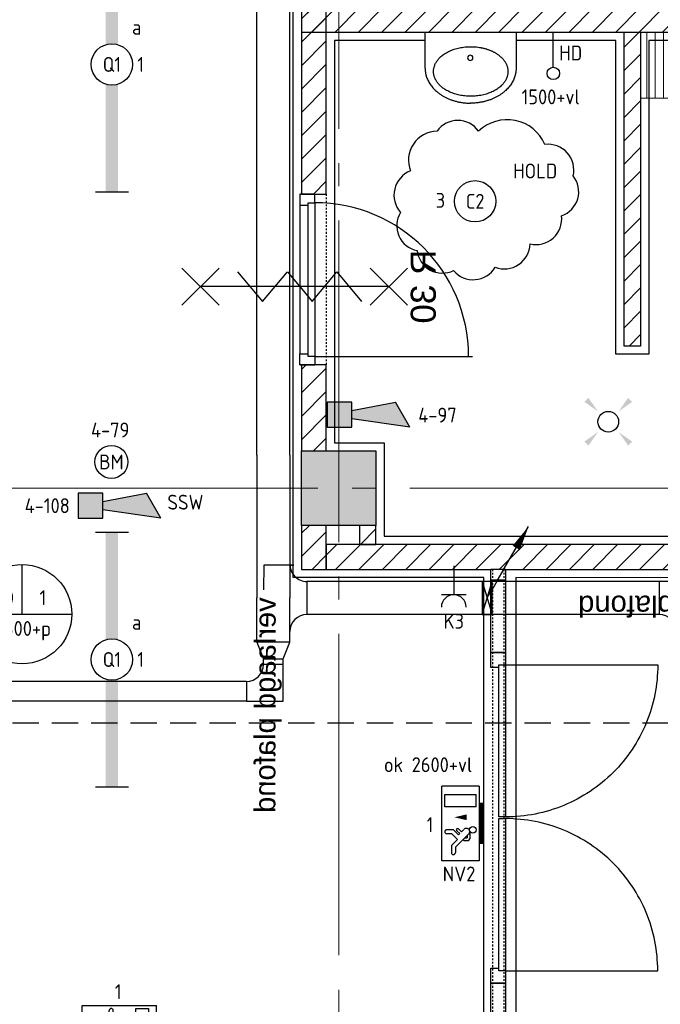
# Model space of a CAD drawing. Header units: millimetres. Extents: x -38031 to 123247, y -16330 to 129979.
# Tile 46 of 235: x -1929 to 1944, y 11178 to 17134. Entities that reach past the tile are written whole.
import ezdxf
from ezdxf.enums import TextEntityAlignment as Align

# ---------------------------------------------------------------- set-up
doc = ezdxf.new("R2010")
doc.units = ezdxf.units.MM
doc.header["$LTSCALE"] = 50
for name, pattern in [('HIDDEN2', [4.7625, 3.175, -1.5875]), ('STYLE_01', [0.41664, 0.20828, -0.20836]), ('STYLE_11', [5, 3.888855, -0.416718, 0.277786, -0.416641])]:
    doc.linetypes.add(name, pattern=pattern)
for name, color, linetype in [('AL$1A---_ALGEMEEN', 8, 'Continuous'), ('AM$1A---_ARCERING', 8, 'Continuous'), ('AT$1A---_TEKST100', 8, 'Continuous'), ('BOUWKUNDIG', 8, 'Continuous'), ('EB6511--_ATTRIB', 2, 'Continuous'), ('EL6121--', 3, 'Continuous'), ('EL6131--_KG', 3, 'Continuous'), ('EL6222--', 3, 'Continuous'), ('EL6311--', 3, 'Continuous'), ('EL6311--NV', 7, 'Continuous'), ('EL6321--', 3, 'Continuous'), ('EL6511--', 3, 'Continuous'), ('EM6131--', 1, 'Continuous'), ('NTB', 7, 'Continuous')]:
    doc.layers.add(name, color=color, linetype=linetype)
doc.layers.add('stramien', color=1, linetype='STYLE_11', lineweight=15)
doc.styles.add('Arial', font='ARIAL.TTF')
doc.styles.add('BURO-018', font='iso.shx', dxfattribs={"height": 90})
doc.styles.add('NORATT', font='iso.shx')
doc.styles.get("Standard").update_dxf_attribs({"font": 'iso.shx'})
pattern_1 = [(45, (-987936.49, -175784.82), (70.710678, -70.710678), [])]

# ---------------------------------------------------------------- blocks, each defined once
blk = doc.blocks.new('E00411')
at = {"color": 0, "linetype": 'Continuous'}
blk.add_circle((0, 0), 1.25, dxfattribs=at)
for points in [[(-2.89, 2.4), (-2.4, 2.89), (-1.24, 1.24)], [(2.4, 2.89), (2.89, 2.4), (1.24, 1.24)], [(-2.4, -2.89), (-2.89, -2.4), (-1.24, -1.24)], [(2.89, -2.4), (2.4, -2.89), (1.24, -1.24)]]:
    blk.add_solid(points, dxfattribs=at)
at = {"color": 0, "linetype": 'Continuous', "style": 'BURO-018'}
for tag, p in [('E_GKAST', (0, 8)), ('E_GROEP', (0, 5)), ('E_SLET1', (4.5, 2)), ('E_GROEP', (0, 0)), ('E_GKAST', (0, 0))]:
    blk.add_attdef(tag, text='', height=1.8, dxfattribs=at).set_placement(p, align=Align.MIDDLE)
at = {"color": 0, "linetype": 'Continuous', "style": 'BURO-018', "flags": 1}
for tag, p in [('E_SGROEP', (4.5, 5)), ('E_MATCODE', (0, 0)), ('E_SGROEP', (0, 0))]:
    blk.add_attdef(tag, text='', height=1.8, dxfattribs=at).set_placement(p, align=Align.MIDDLE)
blk = doc.blocks.new('111304')
at = {"color": 0, "linetype": 'Continuous'}
for p, q in [((-1.5, 4.5), (1.5, 4.5)), ((0, 1), (0, 4.5))]:
    blk.add_line(p, q, dxfattribs=at)
blk.add_arc((0, 6), 1.5, 180, 0, dxfattribs=at)
at = {"color": 0, "linetype": 'Continuous', "style": 'BURO-018'}
for tag, p in [('E_GKAST', (0, 11.5)), ('E_GROEP', (0, 8.5)), ('E_SGROEP', (4.5, 8.5))]:
    blk.add_attdef(tag, text='', height=1.8, dxfattribs=at).set_placement(p, align=Align.MIDDLE)
at = {"color": 0, "linetype": 'Continuous', "style": 'BURO-018', "flags": 1}
for tag, p in [('E_VERMCODE', (13, 8.5)), ('E_MATCODE', (0, 0))]:
    blk.add_attdef(tag, text='', height=1.8, dxfattribs=at).set_placement(p, align=Align.MIDDLE)
blk = doc.blocks.new('E00001')
at = {"color": 0, "linetype": 'Continuous', "const_width": 0.5}
blk.add_lwpolyline([(-2.5, 0.75), (2.5, 0.75)], dxfattribs=at)
blk = doc.blocks.new('1115C2J-WA1')
at = {"color": 0, "linetype": 'Continuous'}
for p, q in [((-4.5, 5.5), (4.5, 5.5)), ((-4.5, 1), (-4.5, 5.5)), ((-1.24, 4.31), (-1.24, 4.91)), ((-0.76, 4.11), (-0.76, 4.91)), ((2, 5.15), (3.5, 5.15)), ((2, 1.35), (2, 5.15)), ((3.5, 5.15), (3.5, 1.35)), ((4.5, 1), (4.5, 5.5)), ((-2.68, 4.35), (-3.52, 4.35)), ((-2.88, 3.87), (-3.52, 3.87)), ((-1.27, 2.26), (-2.88, 3.87)), ((-1.94, 3.61), (-2.68, 4.35)), ((-1.24, 4.31), (-1.94, 3.61)), ((-1.37, 3.5), (-0.76, 4.11)), ((-0.87, 3.71), (-1.23, 3.35)), ((-1.94, 2.93), (-2.04, 2.83)), ((-2.04, 2.83), (-2.04, 2.34)), ((-1.71, 2.7), (-1.72, 2.7)), ((-1.72, 2.7), (-1.72, 2.46)), ((-1.47, 2.46), (-1.72, 2.46)), ((-1.23, 3.35), (-1.37, 3.5)), ((-0.65, 3.49), (-1.01, 3.13)), ((-0.71, 2.83), (-1.01, 3.13)), ((-0.99, 2.14), (-1.84, 2.14)), ((2, 1.35), (3.5, 1.35)), ((4.5, 1), (-4.5, 1))]:
    blk.add_line(p, q, dxfattribs=at)
blk.add_lwpolyline([(0.75, 4, 0, 0.7, 0), (0.75, 2.5, 0.7, 0.7, 0)], format="xyseb", dxfattribs=at)
blk.add_circle((-0.76, 1.75), 0.4, dxfattribs=at)
for centre, radius, start, end in [((-1, 4.91), 0.24, 0, 180), ((-3.52, 4.11), 0.24, 90, 270), ((-0.76, 3.6), 0.16, 315, 135), ((-0.99, 2.54), 0.4, 225, 45), ((-1.84, 2.34), 0.2, 180, 270)]:
    blk.add_arc(centre, radius, start, end, dxfattribs=at)
at = {"color": 0, "zscale": 100}
blk.add_blockref('E00001', (0, 0), dxfattribs=at)
at = {"color": 0, "linetype": 'Continuous', "style": 'BURO-018'}
for tag, p in [('E_GKAST', (0, 15.17)), ('E_GROEP', (0, 12.17)), ('E_SGROEP', (4.5, 12.17)), ('E_ARMCODE', (0, 8))]:
    blk.add_attdef(tag, text='', height=1.8, dxfattribs=at).set_placement(p, align=Align.MIDDLE)
blk = doc.blocks.new('1115B61540')
at = {"color": 0}
for p, q in [((-15.4, 2), (-15.4, -2)), ((15.4, 2), (15.4, -2))]:
    blk.add_line(p, q, dxfattribs=at)
at = {"color": 0, "linetype": 'Continuous'}
blk.add_circle((0, 0), 2.5, dxfattribs=at)
at = {"color": 0}
for points in [[(-2.5, 0.75), (-15.4, 0.75), (-2.5, -0.75), (-15.4, -0.75)], [(2.5, 0.75), (15.4, 0.75), (2.5, -0.75), (15.4, -0.75)]]:
    blk.add_solid(points, dxfattribs=at)
at = {"color": 0, "linetype": 'Continuous', "style": 'BURO-018'}
for tag, p in [('E_GKAST', (0, 8)), ('E_GROEP', (0, 5)), ('E_SGROEP', (4.5, 5)), ('E_ARMCODE', (0, 0)), ('E_SLET', (4.5, -3))]:
    blk.add_attdef(tag, text='', height=1.8, dxfattribs=at).set_placement(p, align=Align.MIDDLE)
blk = doc.blocks.new('E00123')
at = {"color": 0, "linetype": 'Continuous'}
blk.add_circle((0, 0), 2, dxfattribs=at)
at = {"color": 0, "linetype": 'Continuous', "style": 'BURO-018'}
for tag, p in [('E_TEXT1', (0, 4.5)), ('E_TEXT2', (0, 0))]:
    blk.add_attdef(tag, text='', height=1.8, dxfattribs=at).set_placement(p, align=Align.MIDDLE)
at = {"color": 0, "linetype": 'Continuous', "style": 'BURO-018', "flags": 1}
blk.add_attdef('E_MATCODE', (0, 0), '', height=1.8, dxfattribs=at)
blk = doc.blocks.new('1115B3A')
at = {"color": 0, "linetype": 'Continuous'}
blk.add_circle((0, 0), 2.5, dxfattribs=at)
at = {"color": 0, "linetype": 'Continuous', "style": 'BURO-018'}
for tag, p in [('E_GKAST', (0, 8)), ('E_GROEP', (0, 5)), ('E_SGROEP', (4.5, 5)), ('E_ARMCODE', (0, 0)), ('E_SLET', (4.5, -1))]:
    blk.add_attdef(tag, text='', height=1.8, dxfattribs=at).set_placement(p, align=Align.MIDDLE)
blk = doc.blocks.new('E-GK-GTC-C83C')
at = {"color": 0, "linetype": 'Continuous'}
for p, q in [((-0.5, 100), (0.5, 100)), ((-0.5, -100), (0.5, -100))]:
    blk.add_line(p, q, dxfattribs=at)
blk = doc.blocks.new('E-GK-BS-1-C8676767')
at = {"color": 0, "linetype": 'Continuous'}
for p, q in [((100, 203), (-100, 203)), ((100, -100), (100, 203)), ((-203, 100), (-203, -100)), ((-203, -100), (100, -100))]:
    blk.add_line(p, q, dxfattribs=at)
blk.add_arc((-203, 203), 103, 270, 0, dxfattribs=at)
blk = doc.blocks.new('E-GK-BS-1-78676767')
at = {"color": 0, "linetype": 'Continuous'}
for p, q in [((60, 163), (-60, 163)), ((60, -60), (60, 163)), ((-163, 60), (-163, -60)), ((-163, -60), (60, -60))]:
    blk.add_line(p, q, dxfattribs=at)
blk.add_arc((-163, 163), 103, 270, 0, dxfattribs=at)
blk = doc.blocks.new('E-GK-VLP-C87864')
at = {"color": 0, "linetype": 'Continuous'}
for p, q in [((0, 100), (0, -100)), ((100, 60), (0, 100)), ((100, -60), (100, 60)), ((0, -100), (100, -60))]:
    blk.add_line(p, q, dxfattribs=at)
blk = doc.blocks.new('E-GK-AH-C8676767')
at = {"color": 0, "linetype": 'Continuous'}
blk.add_line((-100, 103), (100, 103), dxfattribs=at)
for centre, start, end in [((-203, 103), 270, 0), ((203, 103), 180, 270)]:
    blk.add_arc(centre, 103, start, end, dxfattribs=at)
blk = doc.blocks.new('E-GK-GTC-783C')
at = {"color": 0, "linetype": 'Continuous'}
for p, q in [((-0.5, 60), (0.5, 60)), ((-0.5, -60), (0.5, -60))]:
    blk.add_line(p, q, dxfattribs=at)
blk = doc.blocks.new('E00103')
at = {"color": 0, "linetype": 'Continuous'}
for p, q in [((0, 6), (0, 12)), ((-6, 6), (6, 6))]:
    blk.add_line(p, q, dxfattribs=at)
blk.add_circle((0, 6), 6, dxfattribs=at)
at = {"color": 0, "linetype": 'Continuous', "style": 'BURO-018'}
for tag, p in [('E_TEXT1', (-2.5, 8)), ('E_TEXT3', (2.5, 8)), ('E_TEXT6', (0, 4))]:
    blk.add_attdef(tag, text='', height=1.8, dxfattribs=at).set_placement(p, align=Align.MIDDLE)
blk = doc.blocks.new('E00112')
at = {"color": 0, "linetype": 'Continuous'}
for p, q in [((0, 1), (-1, 1)), ((-1, 1), (-1, 0)), ((-1, 0), (0, 1)), ((-1, 1), (0, 0)), ((0, 0), (0, 1)), ((-1, 0), (0, 0))]:
    blk.add_line(p, q, dxfattribs=at)
blk = doc.blocks.new('E00105')
at = {"color": 0, "linetype": 'Continuous'}
blk.add_line((0, 0), (5, 8.66), dxfattribs=at)
blk.add_lwpolyline([(5, 8.66, 0, 1, 0), (3.5, 6.06, 1, 1, 0)], format="xyseb", dxfattribs=at)
blk = doc.blocks.new('txt 1_100 verlaagd plafond')
at = {"layer": 'AL$1A---_ALGEMEEN', "color": 0}
for p, q in [((-1830, 0), (-1830, 182.6)), ((-1830, 182.6), (-1680, 182.6))]:
    blk.add_line(p, q, dxfattribs=at)
blk.add_solid([(-1830, 0), (-1836.7, 25), (-1823.3, 25)], dxfattribs=at)
at = {"layer": 'AT$1A---_TEKST100', "insert": (-983.5, 235.8), "char_height": 126.27, "attachment_point": 2, "line_spacing_factor": 0.967741, "style": 'Arial'}
blk.add_mtext('{\\C256;\\lverlaagd plafond}', dxfattribs=at)
blk = doc.blocks.new('Group-18')
at = {"layer": 'AL$1A---_ALGEMEEN', "color": 0}
blk.add_lwpolyline([(-58776, 564.1), (-58776, -15175.9), (-58766, -15175.9), (-58766, -15898.1), (-60396, -15898.1), (-60396, -17708.4), (-55482.7, -17708.4), (-55482.7, -14815.9), (-56636, -14815.9), (-56636, -9665.9), (-55202, -9665.9), (-55202, -7765.9), (-56636, -7765.9), (-56636, -1065.9), (-46556, -1065.9), (-46556, 534.1)], close=True, dxfattribs=at)
for points in [[(-54636, -13465), (-54686, -13465), (-54686, -11566), (-56386, -11566), (-56386, -14000), (-56086, -14000), (-56086, -14566), (-51026, -14566), (-51026, -14000), (-50476, -14000), (-50476, -14566), (-50416, -14566), (-50416, -14816), (-50981, -14816), (-50981, -18816), (-46336, -18816), (-46336, -14816), (-49316, -14816), (-49316, -14566), (-46336, -14566), (-46336, -11566), (-54486, -11566), (-54486, -13465), (-54636, -13465)], [(-51229.9, -14817), (-55289.5, -14815.5), (-55289.5, -17730), (-54414, -17730), (-54414, -24818), (-52331, -24818), (-52331, -18816), (-51229.9, -18817), (-51229.9, -14817)]]:
    blk.add_lwpolyline(points, dxfattribs=at)
at = {"layer": 'AL$1A---_ALGEMEEN', "color": 0, "xscale": -1, "rotation": 89.89744203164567}
blk.add_blockref('txt 1_100 verlaagd plafond', (-56635.5, -16571.2), dxfattribs=at)
blk.add_blockref('txt 1_100 verlaagd plafond', (-56635.5, -16571.2), dxfattribs=at)
at = {"layer": 'AL$1A---_ALGEMEEN', "color": 0, "rotation": 180.1025579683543}
blk.add_blockref('txt 1_100 verlaagd plafond', (-55245.1, -14816.8), dxfattribs=at)
blk = doc.blocks.new('wastafel 430 x 550')
at = {"color": 0}
blk.add_wipeout([(0, -218.4), (275, -218.4), (275, -220.2), (275, -222), (274.9, -223.7), (274.9, -225.5), (274.8, -227.2), (274.7, -229), (274.6, -230.7), (274.4, -232.5), (274.3, -234.2), (274.1, -236), (273.9, -237.7), (273.7, -239.4), (273.5, -241.1), (273.2, -242.9), (273, -244.6), (272.7, -246.3), (272.4, -248), (272.1, -249.7), (271.8, -251.4), (271.4, -253.1), (271, -254.8), (270.6, -256.5), (270.2, -258.2), (269.8, -259.9), (269.4, -261.6), (268.9, -263.2), (268.4, -264.9), (267.9, -266.6), (267.4, -268.2), (266.9, -269.9), (266.4, -271.6), (265.8, -273.2), (265.2, -274.9), (264.6, -276.5), (264, -278.2), (263.3, -279.8), (262.7, -281.4), (262, -283.1), (261.3, -284.7), (260.6, -286.3), (259.9, -287.9), (259.1, -289.6), (258.4, -291.2), (257.6, -292.8), (256.8, -294.4), (256, -296), (255.1, -297.6), (254.3, -299.2), (253.4, -300.8), (252.5, -302.4), (251.6, -303.9), (250.7, -305.5), (249.7, -307.1), (248.8, -308.7), (247.8, -310.3), (246.8, -311.8), (245.8, -313.4), (244.7, -314.9), (243.7, -316.5), (242.6, -318), (241.5, -319.6), (240.4, -321.1), (239.3, -322.7), (238.2, -324.2), (237, -325.7), (235.8, -327.3), (234.6, -328.8), (233.4, -330.3), (232.2, -331.8), (231, -333.2), (229.8, -334.7), (228.5, -336.2), (227.3, -337.6), (226, -339), (224.7, -340.5), (223.4, -341.9), (222.1, -343.3), (220.7, -344.7), (219.4, -346.1), (218, -347.5), (216.7, -348.8), (215.3, -350.2), (213.9, -351.5), (212.5, -352.9), (211.1, -354.2), (209.6, -355.5), (208.2, -356.8), (206.7, -358.1), (205.3, -359.4), (203.8, -360.7), (202.3, -361.9), (200.8, -363.2), (199.2, -364.4), (197.7, -365.7), (196.1, -366.9), (194.6, -368.1), (193, -369.3), (191.4, -370.5), (189.8, -371.7), (188.2, -372.9), (186.5, -374), (184.9, -375.2), (183.2, -376.3), (181.6, -377.5), (179.9, -378.6), (178.2, -379.7), (176.5, -380.8), (174.7, -381.9), (173, -383), (171.3, -384.1), (169.5, -385.1), (167.7, -386.2), (165.9, -387.2), (164.1, -388.3), (162.3, -389.3), (160.5, -390.3), (158.6, -391.3), (156.8, -392.3), (154.9, -393.3), (153, -394.2), (151.1, -395.2), (149.2, -396.2), (147.3, -397.1), (145.4, -398), (143.4, -399), (141.5, -399.9), (139.5, -400.8), (137.5, -401.7), (135.5, -402.5), (133.5, -403.4), (131.5, -404.3), (129.5, -405.1), (127.5, -405.9), (125.4, -406.7), (123.4, -407.5), (121.4, -408.3), (119.4, -409.1), (117.3, -409.8), (115.3, -410.6), (113.2, -411.3), (111.2, -412), (109.1, -412.7), (107, -413.4), (105, -414.1), (102.9, -414.7), (100.8, -415.4), (98.7, -416), (96.7, -416.6), (94.6, -417.2), (92.5, -417.8), (90.4, -418.4), (88.3, -418.9), (86.1, -419.5), (84, -420), (81.9, -420.5), (79.8, -421), (77.6, -421.5), (75.5, -422), (73.4, -422.5), (71.2, -422.9), (69.1, -423.3), (66.9, -423.8), (64.8, -424.2), (62.6, -424.6), (60.4, -425), (58.2, -425.3), (56.1, -425.7), (53.9, -426), (51.7, -426.3), (49.5, -426.7), (47.3, -426.9), (45.1, -427.2), (42.9, -427.5), (40.7, -427.8), (38.5, -428), (36.2, -428.2), (34, -428.4), (31.8, -428.6), (29.5, -428.8), (27.3, -429), (25, -429.2), (22.8, -429.3), (20.5, -429.4), (18.3, -429.6), (16, -429.7), (13.7, -429.8), (11.5, -429.8), (9.2, -429.9), (6.9, -429.9), (4.6, -430), (2.3, -430), (0, -430)], dxfattribs=at).dxf.layer = 'AL$1A---_ALGEMEEN'
at = {"layer": 'AL$1A---_ALGEMEEN', "color": 0}
blk.add_open_spline([(275, -218.4), (275, -275.1), (201.3, -373.3), (73.7, -430), (0, -430)], degree=2, dxfattribs=at)
at = {"color": 0}
blk.add_wipeout([(275, -218.4), (275, 0), (-275, 0), (-275, -218.4)], dxfattribs=at).dxf.layer = 'AL$1A---_ALGEMEEN'
at = {"layer": 'AL$1A---_ALGEMEEN', "color": 0}
blk.add_lwpolyline([(275, -218.4), (275, 0), (-275, 0), (-275, -218.4)], dxfattribs=at)
at = {"color": 0}
blk.add_wipeout([(0, -218.4), (-275, -218.4), (-275, -220.2), (-275, -222), (-274.9, -223.7), (-274.9, -225.5), (-274.8, -227.2), (-274.7, -229), (-274.6, -230.7), (-274.4, -232.5), (-274.3, -234.2), (-274.1, -236), (-273.9, -237.7), (-273.7, -239.4), (-273.5, -241.1), (-273.2, -242.9), (-273, -244.6), (-272.7, -246.3), (-272.4, -248), (-272.1, -249.7), (-271.8, -251.4), (-271.4, -253.1), (-271, -254.8), (-270.6, -256.5), (-270.2, -258.2), (-269.8, -259.9), (-269.4, -261.6), (-268.9, -263.2), (-268.4, -264.9), (-267.9, -266.6), (-267.4, -268.2), (-266.9, -269.9), (-266.4, -271.6), (-265.8, -273.2), (-265.2, -274.9), (-264.6, -276.5), (-264, -278.2), (-263.3, -279.8), (-262.7, -281.4), (-262, -283.1), (-261.3, -284.7), (-260.6, -286.3), (-259.9, -287.9), (-259.1, -289.6), (-258.4, -291.2), (-257.6, -292.8), (-256.8, -294.4), (-256, -296), (-255.1, -297.6), (-254.3, -299.2), (-253.4, -300.8), (-252.5, -302.4), (-251.6, -303.9), (-250.7, -305.5), (-249.7, -307.1), (-248.8, -308.7), (-247.8, -310.3), (-246.8, -311.8), (-245.8, -313.4), (-244.7, -314.9), (-243.7, -316.5), (-242.6, -318), (-241.5, -319.6), (-240.4, -321.1), (-239.3, -322.7), (-238.2, -324.2), (-237, -325.7), (-235.8, -327.3), (-234.6, -328.8), (-233.4, -330.3), (-232.2, -331.8), (-231, -333.2), (-229.8, -334.7), (-228.5, -336.2), (-227.3, -337.6), (-226, -339), (-224.7, -340.5), (-223.4, -341.9), (-222.1, -343.3), (-220.7, -344.7), (-219.4, -346.1), (-218, -347.5), (-216.7, -348.8), (-215.3, -350.2), (-213.9, -351.5), (-212.5, -352.9), (-211.1, -354.2), (-209.6, -355.5), (-208.2, -356.8), (-206.7, -358.1), (-205.3, -359.4), (-203.8, -360.7), (-202.3, -361.9), (-200.8, -363.2), (-199.2, -364.4), (-197.7, -365.7), (-196.1, -366.9), (-194.6, -368.1), (-193, -369.3), (-191.4, -370.5), (-189.8, -371.7), (-188.2, -372.9), (-186.5, -374), (-184.9, -375.2), (-183.2, -376.3), (-181.6, -377.5), (-179.9, -378.6), (-178.2, -379.7), (-176.5, -380.8), (-174.7, -381.9), (-173, -383), (-171.3, -384.1), (-169.5, -385.1), (-167.7, -386.2), (-165.9, -387.2), (-164.1, -388.3), (-162.3, -389.3), (-160.5, -390.3), (-158.6, -391.3), (-156.8, -392.3), (-154.9, -393.3), (-153, -394.2), (-151.1, -395.2), (-149.2, -396.2), (-147.3, -397.1), (-145.4, -398), (-143.4, -399), (-141.5, -399.9), (-139.5, -400.8), (-137.5, -401.7), (-135.5, -402.5), (-133.5, -403.4), (-131.5, -404.3), (-129.5, -405.1), (-127.5, -405.9), (-125.4, -406.7), (-123.4, -407.5), (-121.4, -408.3), (-119.4, -409.1), (-117.3, -409.8), (-115.3, -410.6), (-113.2, -411.3), (-111.2, -412), (-109.1, -412.7), (-107, -413.4), (-105, -414.1), (-102.9, -414.7), (-100.8, -415.4), (-98.7, -416), (-96.7, -416.6), (-94.6, -417.2), (-92.5, -417.8), (-90.4, -418.4), (-88.3, -418.9), (-86.1, -419.5), (-84, -420), (-81.9, -420.5), (-79.8, -421), (-77.6, -421.5), (-75.5, -422), (-73.4, -422.5), (-71.2, -422.9), (-69.1, -423.3), (-66.9, -423.8), (-64.8, -424.2), (-62.6, -424.6), (-60.4, -425), (-58.2, -425.3), (-56.1, -425.7), (-53.9, -426), (-51.7, -426.3), (-49.5, -426.7), (-47.3, -426.9), (-45.1, -427.2), (-42.9, -427.5), (-40.7, -427.8), (-38.5, -428), (-36.2, -428.2), (-34, -428.4), (-31.8, -428.6), (-29.5, -428.8), (-27.3, -429), (-25, -429.2), (-22.8, -429.3), (-20.5, -429.4), (-18.3, -429.6), (-16, -429.7), (-13.7, -429.8), (-11.5, -429.8), (-9.2, -429.9), (-6.9, -429.9), (-4.6, -430), (-2.3, -430), (0, -430)], dxfattribs=at).dxf.layer = 'AL$1A---_ALGEMEEN'
at = {"layer": 'AL$1A---_ALGEMEEN', "color": 0}
blk.add_open_spline([(-275, -218.4), (-275, -275.1), (-201.3, -373.3), (-73.7, -430), (0, -430)], degree=2, dxfattribs=at)
at = {"color": 0}
blk.add_wipeout([(-0.9, -388.4), (-23, -387.7), (-44.8, -385.5), (-66.3, -382), (-87, -377), (-107, -370.7), (-125.9, -363.1), (-143.7, -354.4), (-160, -344.5), (-174.9, -333.6), (-188, -321.8), (-199.4, -309.1), (-208.8, -295.8), (-216.3, -282), (-221.6, -267.7), (-224.9, -253.1), (-225.9, -238.4), (-224.9, -223.7), (-221.6, -209.2), (-216.3, -194.9), (-208.8, -181), (-199.4, -167.7), (-188, -155.1), (-174.9, -143.3), (-160, -132.4), (-143.7, -122.5), (-125.9, -113.7), (-107, -106.1), (-87, -99.8), (-66.3, -94.9), (-44.8, -91.3), (-23, -89.1), (-0.9, -88.4), (21.1, -89.1), (43, -91.3), (64.4, -94.9), (85.2, -99.8), (105.1, -106.1), (124.1, -113.7), (141.8, -122.5), (158.2, -132.4), (173, -143.3), (186.1, -155.1), (197.5, -167.7), (206.9, -181), (214.4, -194.9), (219.7, -209.2), (223, -223.7), (224.1, -238.4), (223, -253.1), (219.7, -267.7), (214.4, -282), (206.9, -295.8), (197.5, -309.1), (186.1, -321.8), (173, -333.6), (158.2, -344.5), (141.8, -354.4), (124.1, -363.1), (105.1, -370.7), (85.2, -377), (64.4, -382), (43, -385.5), (21.1, -387.7)], dxfattribs=at).dxf.layer = 'AL$1A---_ALGEMEEN'
at = {"layer": 'AL$1A---_ALGEMEEN', "color": 0}
blk.add_open_spline([(-113.4, -108.5), (-61.2, -88.4), (59.3, -88.4), (163.8, -128.6), (224.1, -198.2), (224.1, -278.6), (163.8, -348.2), (59.3, -388.4), (-61.2, -388.4), (-165.7, -348.2), (-225.9, -278.6), (-225.9, -198.2), (-165.7, -128.6), (-113.4, -108.5)], degree=2, dxfattribs=at)
at = {"color": 0}
blk.add_wipeout([(2, -172), (0.4, -171.9), (-1.1, -171.7), (-2.6, -171.3), (-4.1, -170.8), (-5.5, -170.1), (-6.9, -169.3), (-8.2, -168.4), (-9.3, -167.3), (-10.4, -166.2), (-11.3, -164.9), (-12.1, -163.5), (-12.8, -162.1), (-13.3, -160.6), (-13.7, -159.1), (-13.9, -157.6), (-14, -156), (-13.9, -154.4), (-13.7, -152.9), (-13.3, -151.4), (-12.8, -149.9), (-12.1, -148.5), (-11.3, -147.1), (-10.4, -145.8), (-9.3, -144.7), (-8.2, -143.6), (-6.9, -142.7), (-5.5, -141.9), (-4.1, -141.2), (-2.6, -140.7), (-1.1, -140.3), (0.4, -140.1), (2, -140), (3.6, -140.1), (5.1, -140.3), (6.6, -140.7), (8.1, -141.2), (9.5, -141.9), (10.9, -142.7), (12.2, -143.6), (13.3, -144.7), (14.4, -145.8), (15.3, -147.1), (16.1, -148.5), (16.8, -149.9), (17.3, -151.4), (17.7, -152.9), (17.9, -154.4), (18, -156), (17.9, -157.6), (17.7, -159.1), (17.3, -160.6), (16.8, -162.1), (16.1, -163.5), (15.3, -164.9), (14.4, -166.2), (13.3, -167.3), (12.2, -168.4), (10.9, -169.3), (9.5, -170.1), (8.1, -170.8), (6.6, -171.3), (5.1, -171.7), (3.6, -171.9)], dxfattribs=at).dxf.layer = 'AL$1A---_ALGEMEEN'
at = {"layer": 'AL$1A---_ALGEMEEN', "color": 0, "flags": 128}
blk.add_lwpolyline([(-14, -156, -0.414214), (2, -140, -0.414214), (18, -156, -0.414214), (2, -172, -0.414214)], format="xyb", close=True, dxfattribs=at)
blk = doc.blocks.new('Group-94')
at = {"layer": 'AL$1A---_ALGEMEEN', "color": 0}
for p, q in [((-97.5, 382.003125), (127.5, 157.003125)), ((-97.5, 157.003125), (127.5, 382.003125))]:
    blk.add_line(p, q, dxfattribs=at)
at = {"layer": 'AL$1A---_ALGEMEEN', "color": 0, "flags": 1}
blk.add_attdef('B60_30', (-97.5, 157.003125), '', height=0.2, dxfattribs=at)
blk = doc.blocks.new('Group-95')
at = {"layer": 'AL$1A---_ALGEMEEN', "color": 0}
for p, q in [((-97.5, -757.809375), (127.5, -982.809375)), ((-97.5, -982.809375), (127.5, -757.809375))]:
    blk.add_line(p, q, dxfattribs=at)
at = {"layer": 'AL$1A---_ALGEMEEN', "color": 0, "flags": 1}
blk.add_attdef('B60_30', (-97.5, -982.809375), '', height=0.2, dxfattribs=at)
blk = doc.blocks.new('wbdbo 30 zelfsl')
at = {"layer": 'AL$1A---_ALGEMEEN', "color": 0}
blk.add_line((15, -870.3), (15, 269.5), dxfattribs=at)
blk.add_lwpolyline([(-75, 45.3), (105, -106.5), (-75, -256.1), (105, -405.7), (-75, -555.2), (105, -704.7)], dxfattribs=at)
for name in ['Group-94', 'Group-95']:
    blk.add_blockref(name, (0, 0), dxfattribs=at)
at = {"layer": 'AT$1A---_TEKST100', "style": 'Arial'}
blk.add_text('R 30', height=151.52, dxfattribs=at).set_placement((15, -1199.2), align=Align.BOTTOM_CENTER)
blk = doc.blocks.new('32x_hout-mk 852-a')
at = {"color": 0}
blk.add_wipeout([(-20.7, -1045), (-20.7, -11), (-110.7, -11), (-110.7, -1045)], dxfattribs=at).dxf.layer = 'AL$1A---_ALGEMEEN'
at = {"layer": 'AL$1A---_ALGEMEEN', "color": 0}
blk.add_lwpolyline([(-20.7, -1045), (-20.7, -11), (-110.7, -11), (-110.7, -1045)], close=True, dxfattribs=at)
at = {"color": 0}
for points in [[(-20.7, -78), (-20.7, -11), (-110.7, -11), (-110.7, -78)], [(-110.7, -978), (-20.7, -978), (-20.7, -1045), (-110.7, -1045)]]:
    blk.add_wipeout(points, dxfattribs=at).dxf.layer = 'AL$1A---_ALGEMEEN'
at = {"layer": 'AL$1A---_ALGEMEEN', "color": 0}
for points in [[(-20.7, -78), (-20.7, -11), (-110.7, -11), (-110.7, -78)], [(-110.7, -978), (-20.7, -978), (-20.7, -1045), (-110.7, -1045)]]:
    blk.add_lwpolyline(points, close=True, dxfattribs=at)
at = {"color": 0}
blk.add_wipeout([(-60.7, -63), (-20.7, -63), (-20.7, -993), (-60.7, -993)], dxfattribs=at).dxf.layer = 'AL$1A---_ALGEMEEN'
at = {"layer": 'AL$1A---_ALGEMEEN', "color": 0}
blk.add_line((-20.7, -993), (933, -993), dxfattribs=at)
blk.add_lwpolyline([(-60.7, -63), (-20.7, -63), (-20.7, -993), (-60.7, -993)], close=True, dxfattribs=at)
blk.add_arc((-20.7, -993), 930, 0.1226, 90, dxfattribs=at)
at = {"layer": 'AL$1A---_ALGEMEEN', "color": 0, "xscale": -1, "rotation": 90}
blk.add_blockref('wbdbo 30 zelfsl', (-442.5, -555.9), dxfattribs=at)
blk = doc.blocks.new('32x_hout-mk 851-p')
at = {"layer": 'AL$1A---_ALGEMEEN', "color": 0}
for points in [[(608.6, -919.7), (631.1, -918.9), (653.7, -917.5), (676.2, -915.6), (698.6, -913.1), (721, -910), (743.3, -906.5), (765.5, -902.3), (787.6, -897.6), (809.5, -892.4), (831.4, -886.7), (853.1, -880.4), (874.6, -873.6), (895.9, -866.2), (917.1, -858.4), (938.1, -850), (958.8, -841.1), (979.4, -831.7), (999.6, -821.8), (1019.7, -811.4), (1039.5, -800.5), (1059, -789.1), (1078.2, -777.3), (1097.1, -765), (1115.7, -752.2), (1134, -739), (1152, -725.3), (1169.6, -711.2), (1186.9, -696.6), (1203.8, -681.7), (1220.4, -666.3), (1236.5, -650.5), (1252.3, -634.4), (1267.7, -617.8), (1282.6, -600.9), (1297.2, -583.6), (1311.3, -566), (1325, -548), (1338.2, -529.7), (1351, -511.1), (1363.3, -492.2), (1375.1, -473), (1386.5, -453.5), (1397.4, -433.7), (1407.8, -413.6), (1417.7, -393.4), (1427.1, -372.8), (1436, -352.1), (1444.4, -331.1), (1452.2, -309.9), (1459.6, -288.6), (1466.4, -267.1), (1472.7, -245.4), (1478.4, -223.5), (1483.6, -201.6), (1488.3, -179.5), (1492.5, -157.3), (1496, -135), (1499.1, -112.6), (1501.6, -90.2), (1503.5, -67.7), (1504.9, -45.1), (1505.7, -22.6), (1506, 0), (586, 0), (586, -920)], [(2413.4, -919.7), (2390.9, -918.9), (2368.3, -917.5), (2345.8, -915.6), (2323.4, -913.1), (2301, -910), (2278.7, -906.5), (2256.5, -902.3), (2234.4, -897.6), (2212.5, -892.4), (2190.6, -886.7), (2168.9, -880.4), (2147.4, -873.6), (2126.1, -866.2), (2104.9, -858.4), (2083.9, -850), (2063.2, -841.1), (2042.6, -831.7), (2022.4, -821.8), (2002.3, -811.4), (1982.5, -800.5), (1963, -789.1), (1943.8, -777.3), (1924.9, -765), (1906.3, -752.2), (1888, -739), (1870, -725.3), (1852.4, -711.2), (1835.1, -696.6), (1818.2, -681.7), (1801.6, -666.3), (1785.5, -650.5), (1769.7, -634.4), (1754.3, -617.8), (1739.4, -600.9), (1724.8, -583.6), (1710.7, -566), (1697, -548), (1683.8, -529.7), (1671, -511.1), (1658.7, -492.2), (1646.9, -473), (1635.5, -453.5), (1624.6, -433.7), (1614.2, -413.6), (1604.3, -393.4), (1594.9, -372.8), (1586, -352.1), (1577.6, -331.1), (1569.8, -309.9), (1562.4, -288.6), (1555.6, -267.1), (1549.3, -245.4), (1543.6, -223.5), (1538.4, -201.6), (1533.7, -179.5), (1529.5, -157.3), (1526, -135), (1522.9, -112.6), (1520.4, -90.2), (1518.5, -67.7), (1517.1, -45.1), (1516.3, -22.6), (1516, 0), (2436, 0), (2436, -920)]]:
    blk.add_lwpolyline(points, close=True, dxfattribs=at)
at = {"color": 0}
for points in [[(0.5, 90), (511, 90), (511, 0), (0.5, 0)], [(2511, 90), (3014.5, 90), (3014.5, 0), (2511, 0)]]:
    blk.add_wipeout(points, dxfattribs=at).dxf.layer = 'AL$1A---_ALGEMEEN'
at = {"layer": 'AL$1A---_ALGEMEEN', "color": 0}
for points in [[(0.5, 90), (511, 90), (511, 0), (0.5, 0)], [(2511, 90), (3014.5, 90), (3014.5, 0), (2511, 0)]]:
    blk.add_lwpolyline(points, close=True, dxfattribs=at)
at = {"color": 0}
for points in [[(0, 90), (67, 90), (67, 0), (0, 0)], [(511, 90), (601, 90), (601, 0), (511, 0)], [(2421, 90), (2511, 90), (2511, 0), (2421, 0)], [(2947.5, 90), (3014.5, 90), (3014.5, 0), (2947.5, 0)]]:
    blk.add_wipeout(points, dxfattribs=at).dxf.layer = 'AL$1A---_ALGEMEEN'
at = {"layer": 'AL$1A---_ALGEMEEN', "color": 0}
for points in [[(0, 90), (67, 90), (67, 0), (0, 0)], [(511, 90), (601, 90), (601, 0), (511, 0)], [(2421, 90), (2511, 90), (2511, 0), (2421, 0)], [(2947.5, 90), (3014.5, 90), (3014.5, 0), (2947.5, 0)]]:
    blk.add_lwpolyline(points, close=True, dxfattribs=at)
at = {"color": 0}
blk.add_wipeout([(1516, 40), (2436, 40), (2436, 0), (1516, 0)], dxfattribs=at).dxf.layer = 'AL$1A---_ALGEMEEN'
at = {"layer": 'AL$1A---_ALGEMEEN', "color": 0}
blk.add_lwpolyline([(1516, 40), (2436, 40), (2436, 0), (1516, 0)], close=True, dxfattribs=at)
at = {"color": 0}
blk.add_wipeout([(586, 40), (1506, 40), (1506, 0), (586, 0)], dxfattribs=at).dxf.layer = 'AL$1A---_ALGEMEEN'
at = {"layer": 'AL$1A---_ALGEMEEN', "color": 0}
blk.add_lwpolyline([(586, 40), (1506, 40), (1506, 0), (586, 0)], close=True, dxfattribs=at)
blk = doc.blocks.new('200254 W 210 11-06-2007')
at = {"layer": 'AM$1A---_ARCERING', "linetype": 'Continuous', "lineweight": 5}
h = blk.add_hatch(dxfattribs=at)
h.set_pattern_fill('KALKZANDSTEEN', color=256, scale=50, style=0, pattern_type=2)
h.set_pattern_definition(pattern_1)
h.paths.add_polyline_path([(-34474, -7928.6), (-34374, -7928.6), (-34374, -9827.6), (-34474, -9827.6)])
h = blk.add_hatch(dxfattribs=at)
h.set_pattern_fill('1_5_PLAAT___', color=256, scale=50, style=0, pattern_type=2)
h.set_pattern_definition([(90, (-987936.493, -175784.823), (50, 0), [])])
h.paths.add_polyline_path([(-34374, -7928.6), (-26124, -7928.6), (-26124, -8328.6), (-34374, -8328.6)])
at = {"layer": 'AM$1A---_ARCERING', "linetype": 'Continuous', "lineweight": 0}
blk.add_hatch(color=256, dxfattribs=at).paths.add_polyline_path([(-36424, -10462.6), (-35974, -10462.6), (-35974, -10912.6), (-36424, -10912.6)])
at = {"layer": 'AM$1A---_ARCERING', "linetype": 'Continuous', "lineweight": 5}
h = blk.add_hatch(dxfattribs=at)
h.set_pattern_fill('KALKZANDSTEEN', color=256, scale=50, style=0, pattern_type=2)
h.set_pattern_definition(pattern_1)
h.paths.add_polyline_path([(-36274, -11178.6), (-36274, -10912.6), (-36424, -10912.6), (-36424, -11178.6)])
h = blk.add_hatch(dxfattribs=at)
h.set_pattern_fill('KALKZANDSTEEN', color=256, scale=50, style=0, pattern_type=2)
h.set_pattern_definition(pattern_1)
h.paths.add_polyline_path([(-35974, -11028.6), (-35974, -10912.6), (-36074, -10912.6), (-36074, -11028.6)])
h = blk.add_hatch(dxfattribs=at)
h.set_pattern_fill('KALKZANDSTEEN', color=256, scale=50, style=0, pattern_type=2)
h.set_pattern_definition(pattern_1)
h.paths.add_polyline_path([(-36274, -11178.6), (-30304, -11178.6), (-30304, -11028.6), (-36274, -11028.6)])
at = {"layer": 'AL$1A---_ALGEMEEN'}
for points in [[(-34474, -7928.6), (-34374, -7928.6), (-34374, -9827.6), (-34474, -9827.6)], [(-36424, -10462.6), (-35974, -10462.6), (-35974, -10912.6), (-36424, -10912.6)], [(-36274, -11178.6), (-36274, -10912.6), (-36424, -10912.6), (-36424, -11178.6)], [(-35974, -11028.6), (-35974, -10912.6), (-36074, -10912.6), (-36074, -11028.6)], [(-36274, -11178.6), (-30304, -11178.6), (-30304, -11028.6), (-36274, -11028.6)]]:
    blk.add_lwpolyline(points, close=True, dxfattribs=at)
at = {"layer": 'AL$1A---_ALGEMEEN', "linetype": 'Continuous', "lineweight": 5}
blk.add_lwpolyline([(-34374, -7928.6), (-26124, -7928.6), (-26124, -8328.6), (-34374, -8328.6)], close=True, dxfattribs=at)
at = {"layer": 'stramien', "ltscale": 10}
blk.add_line((-40770, -10687.6), (65524.3, -10687.6), dxfattribs=at)
at = {"layer": 'AL$1A---_ALGEMEEN'}
blk.add_blockref('Group-18', (20162, 3587.4), dxfattribs=at)
at = {"layer": 'AL$1A---_ALGEMEEN', "xscale": -1}
blk.add_blockref('wastafel 430 x 550', (-35401.6, -7928.4), dxfattribs=at)
at = {"layer": 'AL$1A---_ALGEMEEN'}
blk.add_blockref('32x_hout-mk 852-a', (-36323.3, -8897.4), dxfattribs=at)
at = {"layer": 'AL$1A---_ALGEMEEN', "rotation": 90}
blk.add_blockref('32x_hout-mk 851-p', (-35190, -14192.6), dxfattribs=at)
at = {"layer": 'AM$1A---_ARCERING', "linetype": 'Continuous', "lineweight": 5}
h = blk.add_hatch(dxfattribs=at)
h.set_pattern_fill('KALKZANDSTEEN', color=256, scale=50, style=0, pattern_type=2)
h.set_pattern_definition(pattern_1)
h.paths.add_polyline_path([(-36424, -6128.4), (-36424, -8908.4), (-36274, -8908.4), (-36274, -6128.4)])
h = blk.add_hatch(dxfattribs=at)
h.set_pattern_fill('KALKZANDSTEEN', color=256, scale=50, style=0, pattern_type=2)
h.set_pattern_definition(pattern_1)
h.paths.add_polyline_path([(-36424, -7778.6), (-36424, -7928.6), (-26124, -7928.6), (-26124, -7778.6)])
h = blk.add_hatch(dxfattribs=at)
h.set_pattern_fill('KALKZANDSTEEN', color=256, scale=50, style=0, pattern_type=2)
h.set_pattern_definition(pattern_1)
h.paths.add_polyline_path([(-36274, -10462.6), (-36274, -9942.4), (-36424, -9942.4), (-36424, -10462.6)])
at = {"layer": 'AL$1A---_ALGEMEEN', "linetype": 'STYLE_01'}
for p, q in [((-36274, -8908.4), (-36274, -9942.4)), ((-35270, -11178.5), (-35270, -14192.5)), ((-35200, -11178.5), (-35200, -14192.5))]:
    blk.add_line(p, q, dxfattribs=at)
at = {"layer": 'AL$1A---_ALGEMEEN'}
for points in [[(-36424, -6128.4), (-36424, -8908.4), (-36274, -8908.4), (-36274, -6128.4)], [(-36424, -7778.6), (-36424, -7928.6), (-26124, -7928.6), (-26124, -7778.6)], [(-36274, -10462.6), (-36274, -9942.4), (-36424, -9942.4), (-36424, -10462.6)]]:
    blk.add_lwpolyline(points, close=True, dxfattribs=at)
at = {"layer": 'stramien', "ltscale": 10}
blk.add_line((-36199, -41013.6), (-36199, 36216.4), dxfattribs=at)
blk = doc.blocks.new('E00028')
at = {"color": 0, "linetype": 'Continuous'}
for p, q in [((1.5, 11), (-1.5, 9.27)), ((1.5, 11), (0.5, 4)), ((-0.5, 4), (-1.5, 9.27)), ((-1.5, 4), (-1.5, 1)), ((1.5, 4), (-1.5, 4)), ((1.5, 1), (1.5, 4)), ((-1.5, 1), (1.5, 1))]:
    blk.add_line(p, q, dxfattribs=at)
for points in [[(-1.5, 9.27), (1.5, 11), (-0.5, 4), (0.5, 4)], [(-1.5, 4), (1.5, 4), (-1.5, 1), (1.5, 1)]]:
    blk.add_solid(points, dxfattribs=at)
at = {"color": 0, "linetype": 'Continuous', "style": 'BURO-018'}
blk.add_attdef('E_TEXT1', text='', height=1.8, dxfattribs=at).set_placement((0, 13.5), align=Align.MIDDLE)
at = {"color": 0, "linetype": 'Continuous', "style": 'BURO-018', "flags": 1}
blk.add_attdef('E_MATCODE', (0, 0), '', height=1.8, dxfattribs=at)
blk = doc.blocks.new('E00139')
at = {"color": 0, "linetype": 'Continuous'}
blk.add_line((0, 5.25), (0, 1), dxfattribs=at)
blk.add_circle((0, 6), 0.75, dxfattribs=at)
at = {"color": 7, "style": 'BURO-018'}
for tag, p in [('E_COMMENT1', (0, 12)), ('E_DCOM1', (0, 9))]:
    blk.add_attdef(tag, text='', height=1.8, dxfattribs=at).set_placement(p, align=Align.MIDDLE)
at = {"color": 0, "style": 'BURO-018'}
blk.add_attdef('E_TEXT1', text='', height=1.8, dxfattribs=at).set_placement((2.5, 6), align=Align.MIDDLE)
at = {"color": 0, "linetype": 'Continuous', "style": 'BURO-018', "flags": 1}
blk.add_attdef('E_MATCODE', text='', height=1.8, dxfattribs=at).set_placement((0, 0), align=Align.MIDDLE)
blk = doc.blocks.new('1115C2G')
at = {"color": 0, "linetype": 'Continuous'}
for p, q in [((-4.5, 5.5), (4.5, 5.5)), ((-4.5, 1), (-4.5, 5.5)), ((-1.24, 4.31), (-1.24, 4.91)), ((-0.76, 4.11), (-0.76, 4.91)), ((2, 5.15), (3.5, 5.15)), ((2, 1.35), (2, 5.15)), ((3.5, 5.15), (3.5, 1.35)), ((4.5, 1), (4.5, 5.5)), ((-2.68, 4.35), (-3.52, 4.35)), ((-2.88, 3.87), (-3.52, 3.87)), ((-1.27, 2.26), (-2.88, 3.87)), ((-1.94, 3.61), (-2.68, 4.35)), ((-1.24, 4.31), (-1.94, 3.61)), ((-1.37, 3.5), (-0.76, 4.11)), ((-0.87, 3.71), (-1.23, 3.35)), ((-1.94, 2.93), (-2.04, 2.83)), ((-2.04, 2.83), (-2.04, 2.34)), ((-1.71, 2.7), (-1.72, 2.7)), ((-1.72, 2.7), (-1.72, 2.46)), ((-1.47, 2.46), (-1.72, 2.46)), ((-1.23, 3.35), (-1.37, 3.5)), ((-0.65, 3.49), (-1.01, 3.13)), ((-0.71, 2.83), (-1.01, 3.13)), ((-0.99, 2.14), (-1.84, 2.14)), ((2, 1.35), (3.5, 1.35)), ((4.5, 1), (-4.5, 1))]:
    blk.add_line(p, q, dxfattribs=at)
blk.add_lwpolyline([(1.5, 3.25, 0, 0.7, 0), (0, 3.25, 0.7, 0.7, 0)], format="xyseb", dxfattribs=at)
blk.add_circle((-0.76, 1.75), 0.4, dxfattribs=at)
for centre, radius, start, end in [((-1, 4.91), 0.24, 0, 180), ((-3.52, 4.11), 0.24, 90, 270), ((-0.76, 3.6), 0.16, 315, 135), ((-0.99, 2.54), 0.4, 225, 45), ((-1.84, 2.34), 0.2, 180, 270)]:
    blk.add_arc(centre, radius, start, end, dxfattribs=at)
at = {"color": 0, "linetype": 'Continuous', "style": 'BURO-018'}
for tag, p in [('E_GKAST', (0, 15.17)), ('E_GROEP', (0, 12.17)), ('E_SGROEP', (4.5, 12.17)), ('E_ARMCODE', (0, 8))]:
    blk.add_attdef(tag, text='', height=1.8, dxfattribs=at).set_placement(p, align=Align.MIDDLE)

msp = doc.modelspace()

# ---------------------------------------------------------------- block references
at = {"layer": 'BOUWKUNDIG'}
msp.add_blockref('200254 W 210 11-06-2007', (36199, 24987.6), dxfattribs=at)

# ---------------------------------------------------------------- next in the draw order: linework, layer by layer
at = {"layer": 'EL6121--', "color": 5, "linetype": 'HIDDEN2'}
msp.add_line((5330, 12877.4), (-2580, 12877.4), dxfattribs=at)
at = {"layer": 'NTB', "color": 7}
msp.add_lwpolyline([(845.4, 16459.8, 0.520567), (594.5, 16459.8, 0.520567), (433.8, 16219, 0.520567), (373.6, 15968.1, 0.520567), (474, 15737.4, 0.520567), (694.8, 15617, 0.520567), (945.8, 15637, 0.520567), (1156.6, 15777.5, 0.520567), (1347.4, 15948.1, 0.520567), (1417.6, 16188.9, 0.520567), (1247, 16379.5, 0.520567)], format="xyb", close=True, dxfattribs=at)

# ---------------------------------------------------------------- next in the draw order: block references
at = {"layer": 'EL6131--_KG'}
for name, p, xscale, rotation in [('E-GK-GTC-C83C', (-395, 29019.7), 29039.35698454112, 89.99999999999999), ('E-GK-GTC-C83C', (-395, 14067.9), 864.1288511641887, 270), ('E-GK-GTC-C83C', (873, 13635.9), 2129.971466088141, 180), ('E-GK-GTC-C83C', (-395, 13501.7), 268.3552322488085, 90), ('E-GK-GTC-783C', (-395, 13250.9), 33.19779605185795, 90.0000000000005), ('E-GK-GTC-783C', (-2579.9, 13071.3), 4043.718047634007, 180.0000000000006)]:
    msp.add_blockref(name, p, dxfattribs=dict(at, xscale=xscale, rotation=rotation))
for name, p, rotation in [('E-GK-AH-C8676767', (-295, 13635.9), 270), ('E-GK-BS-1-C8676767', (2141, 13635.9), 90), ('E-GK-VLP-C87864', (-395, 13367.5), 270), ('E-GK-BS-1-78676767', (-395, 13071.3), 359.9999999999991)]:
    msp.add_blockref(name, p, dxfattribs=dict(at, rotation=rotation))
at = {"layer": 'EL6131--_KG', "xscale": 60, "yscale": 200, "zscale": 60}
msp.add_blockref('E00112', (928.3, 13535.9), dxfattribs=at)
at = {"layer": 'EL6222--'}
ref = msp.add_blockref('E00139', (1297.6, 17109.3), dxfattribs=dict(at, xscale=50, yscale=50, zscale=50, rotation=180.0000000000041))
ref.add_attrib('E_TEXT1', 'HD', dxfattribs={"layer": '0', "color": 1, "height": 90, "style": 'BURO-018'}).set_placement((1403, 16932.6), align=Align.MIDDLE)
ref = msp.add_blockref('111304', (695.7, 13880.5), dxfattribs=dict(at, xscale=50, yscale=50, zscale=50, rotation=180))
ref.add_attrib('E_GROEP', 'K3', dxfattribs={"layer": '0', "color": 1, "linetype": 'Continuous', "height": 90, "style": 'BURO-018'}).set_placement((695.7, 13495.2), align=Align.MIDDLE)
at = {"layer": 'EL6311--'}
ref = msp.add_blockref('1115B61540', (-1371.7, 16863.5), dxfattribs=dict(at, xscale=50, yscale=50, zscale=50, rotation=90))
ref.add_attrib('E_ARMCODE', 'Q1', dxfattribs={"layer": '0', "color": 1, "linetype": 'Continuous', "height": 90, "style": 'BURO-018'}).set_placement((-1371.7, 16863.5), align=Align.MIDDLE)
ref.add_attrib('E_SLET', 'a', dxfattribs={"layer": '0', "color": 1, "linetype": 'Continuous', "height": 90, "style": 'BURO-018'}).set_placement((-1221.7, 17088.5), align=Align.MIDDLE)
ref.add_attrib('E_GROEP', '1', dxfattribs={"layer": '0', "color": 1, "linetype": 'Continuous', "height": 90, "style": 'BURO-018'}).set_placement((-1197.5, 16863.5), align=Align.MIDDLE)
ref = msp.add_blockref('1115B3A', (824.6, 16035.4), dxfattribs=dict(at, xscale=50, yscale=50, zscale=50, rotation=90))
ref.add_attrib('E_ARMCODE', 'C2', dxfattribs={"layer": '0', "color": 1, "linetype": 'Continuous', "height": 90, "style": 'BURO-018'}).set_placement((824.6, 16035.4), align=Align.MIDDLE)
ref.add_attrib('E_GROEP', '3', dxfattribs={"layer": '0', "color": 1, "linetype": 'Continuous', "height": 90, "style": 'BURO-018'}).set_placement((615.2, 16041.3), align=Align.MIDDLE)
at = {"layer": 'EL6311--', "xscale": 50, "yscale": 50, "zscale": 50, "rotation": 90}
msp.add_blockref('E00411', (1630, 14702), dxfattribs=at)
at = {"layer": 'EL6311--'}
ref = msp.add_blockref('1115B61540', (-1371.7, 13263.5), dxfattribs=dict(at, xscale=50, yscale=50, zscale=50, rotation=90))
ref.add_attrib('E_ARMCODE', 'Q1', dxfattribs={"layer": '0', "color": 1, "linetype": 'Continuous', "height": 90, "style": 'BURO-018'}).set_placement((-1371.7, 13263.5), align=Align.MIDDLE)
ref.add_attrib('E_SLET', 'a', dxfattribs={"layer": '0', "color": 1, "linetype": 'Continuous', "height": 90, "style": 'BURO-018'}).set_placement((-1221.7, 13488.5), align=Align.MIDDLE)
ref.add_attrib('E_GROEP', '1', dxfattribs={"layer": '0', "color": 1, "linetype": 'Continuous', "height": 90, "style": 'BURO-018'}).set_placement((-1197.5, 13263.5), align=Align.MIDDLE)
at = {"layer": 'EL6311--NV'}
ref = msp.add_blockref('1115C2J-WA1', (898.8, 12271.5), dxfattribs=dict(at, xscale=50, yscale=50, zscale=50, rotation=90))
ref.add_attrib('E_ARMCODE', 'NV2', dxfattribs={"layer": '0', "color": 1, "linetype": 'Continuous', "height": 90, "style": 'BURO-018'}).set_placement((727.6, 11966.5), align=Align.MIDDLE)
ref.add_attrib('E_GROEP', '1', dxfattribs={"layer": '0', "color": 1, "linetype": 'Continuous', "height": 90, "style": 'BURO-018'}).set_placement((552.1, 12264.4), align=Align.MIDDLE)
at = {"layer": 'EL6321--'}
ref = msp.add_blockref('1115C2G', (-1326, 10895), dxfattribs=dict(at, xscale=50, yscale=50, zscale=50))
ref.add_attrib('E_ARMCODE', 'NV2', dxfattribs={"layer": '0', "color": 1, "linetype": 'Continuous', "height": 90, "style": 'BURO-018'}).set_placement((-955.6, 11054.5), align=Align.MIDDLE)
ref.add_attrib('E_GROEP', '1', dxfattribs={"layer": '0', "color": 1, "linetype": 'Continuous', "height": 90, "style": 'BURO-018'}).set_placement((-1333.4, 11253.8), align=Align.MIDDLE)
at = {"layer": 'EL6511--'}
ref = msp.add_blockref('E00028', (-120.5, 14745), dxfattribs=dict(at, xscale=50, yscale=50, zscale=50, rotation=270))
ref.add_attrib('E_TEXT1', '4-97', dxfattribs={"layer": 'EB6511--_ATTRIB', "color": 1, "linetype": 'Continuous', "height": 90, "style": 'BURO-018'}).set_placement((597.1, 14742.1), align=Align.MIDDLE)
ref = msp.add_blockref('E00123', (-1374.5, 14458.6), dxfattribs=dict(at, xscale=50, yscale=50, zscale=50))
ref.add_attrib('E_TEXT2', 'BM', dxfattribs={"layer": 'EB6511--_ATTRIB', "color": 1, "linetype": 'Continuous', "height": 90, "style": 'NORATT'}).set_placement((-1374.5, 14458.6), align=Align.MIDDLE)
ref.add_attrib('E_TEXT1', '4-79', dxfattribs={"layer": 'EB6511--_ATTRIB', "color": 1, "linetype": 'Continuous', "height": 90, "style": 'NORATT'}).set_placement((-1381.9, 14652.2), align=Align.MIDDLE)
ref = msp.add_blockref('E00028', (-1626.1, 14194.3), dxfattribs=dict(at, xscale=50, yscale=50, zscale=50, rotation=270))
ref.add_attrib('E_TEXT1', '4-108', dxfattribs={"layer": 'EB6511--_ATTRIB', "color": 1, "linetype": 'Continuous', "height": 90, "style": 'BURO-018'}).set_placement((-1762.5, 14194.3), align=Align.MIDDLE)
at = {"layer": 'EM6131--', "xscale": 50, "yscale": 50, "zscale": 50}
msp.add_blockref('E00105', (898.3, 13635.9), dxfattribs=at)
at = {"layer": 'EM6131--'}
ref = msp.add_blockref('E00103', (-1913.8, 13237.8), dxfattribs=dict(at, xscale=50, yscale=50, zscale=50))
ref.add_attrib('E_TEXT1', '120', dxfattribs={"layer": '0', "color": 1, "linetype": 'Continuous', "height": 90, "style": 'BURO-018'}).set_placement((-2038.8, 13637.8), align=Align.MIDDLE)
ref.add_attrib('E_TEXT3', '1', dxfattribs={"layer": '0', "color": 1, "linetype": 'Continuous', "height": 90, "style": 'BURO-018'}).set_placement((-1788.8, 13637.8), align=Align.MIDDLE)
ref.add_attrib('E_TEXT6', '4800+p', dxfattribs={"layer": '0', "color": 1, "linetype": 'Continuous', "height": 90, "style": 'BURO-018'}).set_placement((-1913.8, 13437.8), align=Align.MIDDLE)

# ---------------------------------------------------------------- next in the draw order: texts
at = {"layer": 'EL6222--', "color": 1, "style": 'BURO-018'}
msp.add_text('1500+vl', height=90, dxfattribs=at).set_placement((1105.8, 16622.3))
at = {"layer": 'EL6311--NV', "style": 'BURO-018'}
msp.add_text('ok 2600+vl', height=90, dxfattribs=at).set_placement((273.2, 12582))
at = {"layer": 'EL6511--', "color": 1, "style": 'BURO-018'}
msp.add_text('SSW', height=90, dxfattribs=at).set_placement((-1035.9, 14170.3))
at = {"layer": 'NTB', "color": 7, "style": 'BURO-018'}
msp.add_text('HOLD', height=90, dxfattribs=at).set_placement((1054.2, 16173.9))

doc.saveas('drawing.dxf')
